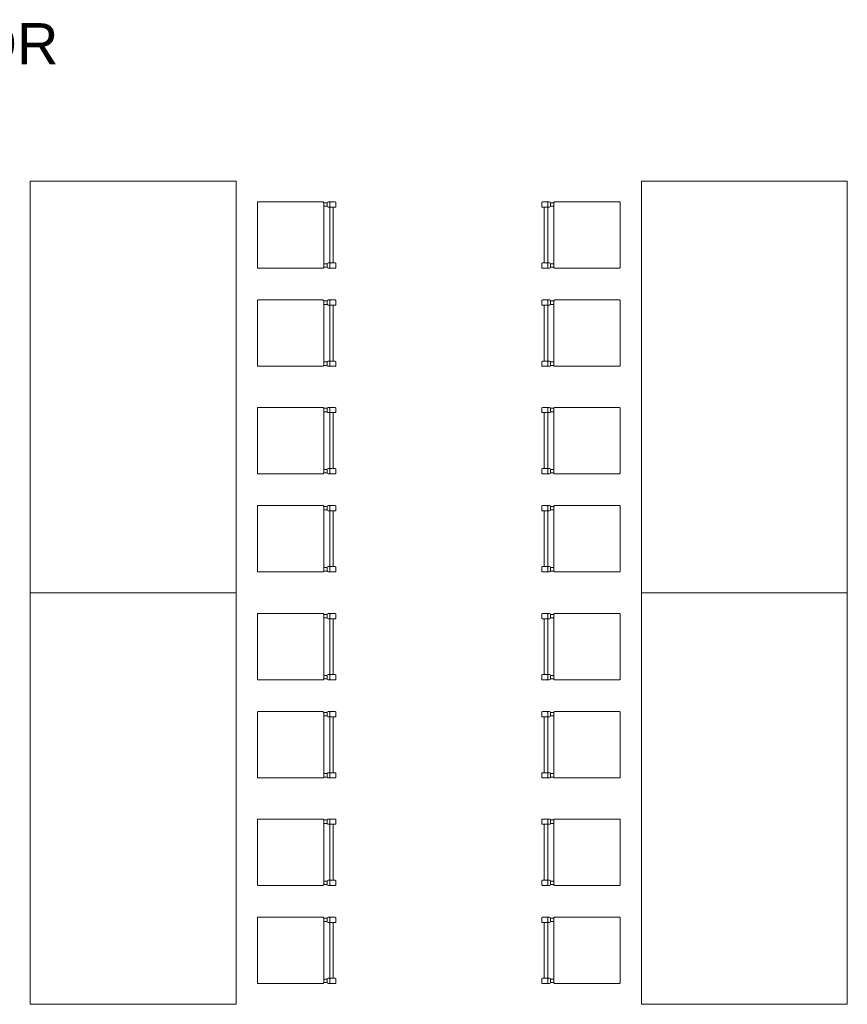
# Model space of a CAD drawing. Header units: millimetres. Extents: x -8931983 to 9630244, y 4 to 18563053.
# Tile 200 of 256: x 349143.37 to 349147.39, y 9281970.74 to 9281975.52. Entities that reach past the tile are written whole.
import ezdxf

# ---------------------------------------------------------------- set-up
doc = ezdxf.new("R2010")
doc.units = ezdxf.units.MM
doc.layers.add('P_MOBILIARIO', color=251, linetype='Continuous', lineweight=5, true_color=0x6b6b6b)
doc.layers.add('TEXTO AMBIENTES', color=7, linetype='Continuous', lineweight=30)
doc.styles.add('Arial_1', font='arial.ttf', dxfattribs={"height": 0.15})

# ---------------------------------------------------------------- blocks, each defined once
blk = doc.blocks.new('feffef')
at = {"layer": 'P_MOBILIARIO', "color": 251, "true_color": 0x636466}
for p, q in [((2.9873, 5.312), (2.9703, 5.312)), ((2.9873, 5.312), (2.9873, 5.295)), ((3.0255, 5.3162), (2.9915, 5.3162)), ((3, 5.3132), (3, 5.2937)), ((3.0297, 5.295), (3.0297, 5.312)), ((4.0297, 5.295), (4.0297, 5.312)), ((4.034, 5.3162), (4.0679, 5.3162)), ((4.0594, 5.3132), (4.0594, 5.2937)), ((4.0721, 5.312), (4.0891, 5.312)), ((4.0721, 5.312), (4.0721, 5.295)), ((2.9873, 5.295), (2.9703, 5.295)), ((2.9915, 5.2908), (2.9963, 5.2908)), ((2.9965, 5.2908), (3.0255, 5.2908)), ((3, 5.2908), (3, 5.0194)), ((3.017, 5.2908), (3.017, 5.0194)), ((4.0629, 5.2908), (4.034, 5.2908)), ((4.0424, 5.2908), (4.0424, 5.0194)), ((4.0594, 5.2908), (4.0594, 5.0194)), ((4.0679, 5.2908), (4.0632, 5.2908)), ((4.0721, 5.295), (4.0891, 5.295)), ((2.9873, 5.0151), (2.9703, 5.0151)), ((2.9873, 4.9981), (2.9703, 4.9981)), ((2.9873, 5.0151), (2.9873, 4.9981)), ((3.0255, 5.0194), (2.9915, 5.0194)), ((2.9915, 4.9939), (3.0255, 4.9939)), ((3, 5.0164), (3, 4.9969)), ((3.0297, 4.9981), (3.0297, 5.0151)), ((4.0297, 4.9981), (4.0297, 5.0151)), ((4.034, 5.0194), (4.0679, 5.0194)), ((4.0679, 4.9939), (4.034, 4.9939)), ((4.0594, 5.0164), (4.0594, 4.9969)), ((4.0721, 5.0151), (4.0891, 5.0151)), ((4.0721, 5.0151), (4.0721, 4.9981)), ((4.0721, 4.9981), (4.0891, 4.9981)), ((2.9873, 4.8351), (2.9703, 4.8351)), ((2.9873, 4.8351), (2.9873, 4.8182)), ((3.0255, 4.8394), (2.9915, 4.8394)), ((3, 4.8364), (3, 4.8169)), ((3.0297, 4.8182), (3.0297, 4.8351)), ((4.0297, 4.8182), (4.0297, 4.8351)), ((4.034, 4.8394), (4.0679, 4.8394)), ((4.0594, 4.8364), (4.0594, 4.8169)), ((4.0721, 4.8351), (4.0891, 4.8351)), ((4.0721, 4.8351), (4.0721, 4.8182)), ((2.9873, 4.8182), (2.9703, 4.8182)), ((2.9915, 4.8139), (2.9963, 4.8139)), ((2.9965, 4.8139), (3.0255, 4.8139)), ((3, 4.8139), (3, 4.5425)), ((3.017, 4.8139), (3.017, 4.5425)), ((4.0629, 4.8139), (4.034, 4.8139)), ((4.0424, 4.8139), (4.0424, 4.5425)), ((4.0594, 4.8139), (4.0594, 4.5425)), ((4.0679, 4.8139), (4.0632, 4.8139)), ((4.0721, 4.8182), (4.0891, 4.8182)), ((2.9873, 4.5383), (2.9703, 4.5383)), ((2.9873, 4.5213), (2.9703, 4.5213)), ((2.9873, 4.5383), (2.9873, 4.5213)), ((3.0255, 4.5425), (2.9915, 4.5425)), ((2.9915, 4.5171), (3.0255, 4.5171)), ((3, 4.5395), (3, 4.52)), ((3.0297, 4.5213), (3.0297, 4.5383)), ((4.0297, 4.5213), (4.0297, 4.5383)), ((4.034, 4.5425), (4.0679, 4.5425)), ((4.0679, 4.5171), (4.034, 4.5171)), ((4.0594, 4.5395), (4.0594, 4.52)), ((4.0721, 4.5383), (4.0891, 4.5383)), ((4.0721, 4.5383), (4.0721, 4.5213)), ((4.0721, 4.5213), (4.0891, 4.5213)), ((2.9873, 4.3132), (2.9703, 4.3132)), ((2.9873, 4.3132), (2.9873, 4.2963)), ((3.0255, 4.3175), (2.9915, 4.3175)), ((3, 4.3145), (3, 4.295)), ((3.0297, 4.2963), (3.0297, 4.3132)), ((4.0297, 4.2963), (4.0297, 4.3132)), ((4.034, 4.3175), (4.0679, 4.3175)), ((4.0594, 4.3145), (4.0594, 4.295)), ((4.0721, 4.3132), (4.0891, 4.3132)), ((4.0721, 4.3132), (4.0721, 4.2963)), ((2.9873, 4.2963), (2.9703, 4.2963)), ((2.9915, 4.292), (2.9963, 4.292)), ((2.9965, 4.292), (3.0255, 4.292)), ((3, 4.292), (3, 4.0206)), ((3.017, 4.292), (3.017, 4.0206)), ((4.0629, 4.292), (4.034, 4.292)), ((4.0424, 4.292), (4.0424, 4.0206)), ((4.0594, 4.292), (4.0594, 4.0206)), ((4.0679, 4.292), (4.0632, 4.292)), ((4.0721, 4.2963), (4.0891, 4.2963)), ((3.0255, 4.0206), (2.9915, 4.0206)), ((4.034, 4.0206), (4.0679, 4.0206)), ((2.9873, 4.0164), (2.9703, 4.0164)), ((2.9873, 3.9994), (2.9703, 3.9994)), ((2.9873, 4.0164), (2.9873, 3.9994)), ((2.9915, 3.9952), (3.0255, 3.9952)), ((3, 4.0177), (3, 3.9982)), ((3.0297, 3.9994), (3.0297, 4.0164)), ((4.0297, 3.9994), (4.0297, 4.0164)), ((4.0679, 3.9952), (4.034, 3.9952)), ((4.0594, 4.0177), (4.0594, 3.9982)), ((4.0721, 4.0164), (4.0891, 4.0164)), ((4.0721, 4.0164), (4.0721, 3.9994)), ((4.0721, 3.9994), (4.0891, 3.9994)), ((2.9873, 3.8364), (2.9703, 3.8364)), ((2.9873, 3.8364), (2.9873, 3.8194)), ((3.0255, 3.8406), (2.9915, 3.8406)), ((3, 3.8377), (3, 3.8182)), ((3.0297, 3.8194), (3.0297, 3.8364)), ((4.0297, 3.8194), (4.0297, 3.8364)), ((4.034, 3.8406), (4.0679, 3.8406)), ((4.0594, 3.8377), (4.0594, 3.8182)), ((4.0721, 3.8364), (4.0891, 3.8364)), ((4.0721, 3.8364), (4.0721, 3.8194)), ((2.9873, 3.8194), (2.9703, 3.8194)), ((2.9915, 3.8152), (2.9963, 3.8152)), ((2.9965, 3.8152), (3.0255, 3.8152)), ((3, 3.8152), (3, 3.5438)), ((3.017, 3.8152), (3.017, 3.5438)), ((4.0629, 3.8152), (4.034, 3.8152)), ((4.0424, 3.8152), (4.0424, 3.5438)), ((4.0594, 3.8152), (4.0594, 3.5438)), ((4.0679, 3.8152), (4.0632, 3.8152)), ((4.0721, 3.8194), (4.0891, 3.8194)), ((3.0255, 3.5438), (2.9915, 3.5438)), ((3, 3.5408), (3, 3.5213)), ((4.034, 3.5438), (4.0679, 3.5438)), ((4.0594, 3.5408), (4.0594, 3.5213)), ((2.9873, 3.5396), (2.9703, 3.5396)), ((2.9873, 3.5226), (2.9703, 3.5226)), ((2.9873, 3.5396), (2.9873, 3.5226)), ((2.9915, 3.5183), (3.0255, 3.5183)), ((3.0297, 3.5226), (3.0297, 3.5396)), ((4.0297, 3.5226), (4.0297, 3.5396)), ((4.0679, 3.5183), (4.034, 3.5183)), ((4.0721, 3.5396), (4.0891, 3.5396)), ((4.0721, 3.5396), (4.0721, 3.5226)), ((4.0721, 3.5226), (4.0891, 3.5226)), ((2.9873, 3.312), (2.9703, 3.312)), ((2.9873, 3.312), (2.9873, 3.295)), ((3.0255, 3.3162), (2.9915, 3.3162)), ((3, 3.3132), (3, 3.2937)), ((3.0297, 3.295), (3.0297, 3.312)), ((4.0297, 3.295), (4.0297, 3.312)), ((4.034, 3.3162), (4.0679, 3.3162)), ((4.0594, 3.3132), (4.0594, 3.2937)), ((4.0721, 3.312), (4.0891, 3.312)), ((4.0721, 3.312), (4.0721, 3.295)), ((2.9873, 3.295), (2.9703, 3.295)), ((2.9915, 3.2908), (2.9963, 3.2908)), ((2.9965, 3.2908), (3.0255, 3.2908)), ((3, 3.2908), (3, 3.0194)), ((3.017, 3.2908), (3.017, 3.0194)), ((4.0629, 3.2908), (4.034, 3.2908)), ((4.0424, 3.2908), (4.0424, 3.0194)), ((4.0594, 3.2908), (4.0594, 3.0194)), ((4.0679, 3.2908), (4.0632, 3.2908)), ((4.0721, 3.295), (4.0891, 3.295)), ((2.9873, 3.0151), (2.9703, 3.0151)), ((2.9873, 3.0151), (2.9873, 2.9981)), ((3.0255, 3.0194), (2.9915, 3.0194)), ((3, 3.0164), (3, 2.9969)), ((3.0297, 2.9981), (3.0297, 3.0151)), ((4.0297, 2.9981), (4.0297, 3.0151)), ((4.034, 3.0194), (4.0679, 3.0194)), ((4.0594, 3.0164), (4.0594, 2.9969)), ((4.0721, 3.0151), (4.0891, 3.0151)), ((4.0721, 3.0151), (4.0721, 2.9981)), ((2.9873, 2.9981), (2.9703, 2.9981)), ((2.9915, 2.9939), (3.0255, 2.9939)), ((4.0679, 2.9939), (4.034, 2.9939)), ((4.0721, 2.9981), (4.0891, 2.9981)), ((2.9873, 2.8351), (2.9703, 2.8351)), ((2.9873, 2.8351), (2.9873, 2.8182)), ((3.0255, 2.8394), (2.9915, 2.8394)), ((3, 2.8364), (3, 2.8169)), ((3.0297, 2.8182), (3.0297, 2.8351)), ((4.0297, 2.8182), (4.0297, 2.8351)), ((4.034, 2.8394), (4.0679, 2.8394)), ((4.0594, 2.8364), (4.0594, 2.8169)), ((4.0721, 2.8351), (4.0891, 2.8351)), ((4.0721, 2.8351), (4.0721, 2.8182)), ((2.9873, 2.8182), (2.9703, 2.8182)), ((2.9915, 2.8139), (2.9963, 2.8139)), ((2.9965, 2.8139), (3.0255, 2.8139)), ((3, 2.8139), (3, 2.5425)), ((3.017, 2.8139), (3.017, 2.5425)), ((4.0629, 2.8139), (4.034, 2.8139)), ((4.0424, 2.8139), (4.0424, 2.5425)), ((4.0594, 2.8139), (4.0594, 2.5425)), ((4.0679, 2.8139), (4.0632, 2.8139)), ((4.0721, 2.8182), (4.0891, 2.8182)), ((2.9873, 2.5383), (2.9703, 2.5383)), ((2.9873, 2.5383), (2.9873, 2.5213)), ((3.0255, 2.5425), (2.9915, 2.5425)), ((3, 2.5395), (3, 2.52)), ((3.0297, 2.5213), (3.0297, 2.5383)), ((4.0297, 2.5213), (4.0297, 2.5383)), ((4.034, 2.5425), (4.0679, 2.5425)), ((4.0594, 2.5395), (4.0594, 2.52)), ((4.0721, 2.5383), (4.0891, 2.5383)), ((4.0721, 2.5383), (4.0721, 2.5213)), ((2.9873, 2.5213), (2.9703, 2.5213)), ((2.9915, 2.5171), (3.0255, 2.5171)), ((4.0679, 2.5171), (4.034, 2.5171)), ((4.0721, 2.5213), (4.0891, 2.5213)), ((2.9873, 2.3132), (2.9703, 2.3132)), ((2.9873, 2.3132), (2.9873, 2.2963)), ((3.0255, 2.3175), (2.9915, 2.3175)), ((3, 2.3145), (3, 2.295)), ((3.0297, 2.2963), (3.0297, 2.3132)), ((4.0297, 2.2963), (4.0297, 2.3132)), ((4.034, 2.3175), (4.0679, 2.3175)), ((4.0594, 2.3145), (4.0594, 2.295)), ((4.0721, 2.3132), (4.0891, 2.3132)), ((4.0721, 2.3132), (4.0721, 2.2963)), ((2.9873, 2.2963), (2.9703, 2.2963)), ((2.9915, 2.292), (2.9963, 2.292)), ((2.9965, 2.292), (3.0255, 2.292)), ((3, 2.292), (3, 2.0206)), ((3.017, 2.292), (3.017, 2.0206)), ((4.0629, 2.292), (4.034, 2.292)), ((4.0424, 2.292), (4.0424, 2.0206)), ((4.0594, 2.292), (4.0594, 2.0206)), ((4.0679, 2.292), (4.0632, 2.292)), ((4.0721, 2.2963), (4.0891, 2.2963)), ((2.9873, 2.0164), (2.9703, 2.0164)), ((2.9873, 2.0164), (2.9873, 1.9994)), ((3.0255, 2.0206), (2.9915, 2.0206)), ((3, 2.0177), (3, 1.9982)), ((3.0297, 1.9994), (3.0297, 2.0164)), ((4.0297, 1.9994), (4.0297, 2.0164)), ((4.034, 2.0206), (4.0679, 2.0206)), ((4.0594, 2.0177), (4.0594, 1.9982)), ((4.0721, 2.0164), (4.0891, 2.0164)), ((4.0721, 2.0164), (4.0721, 1.9994)), ((2.9873, 1.9994), (2.9703, 1.9994)), ((2.9915, 1.9952), (3.0255, 1.9952)), ((4.0679, 1.9952), (4.034, 1.9952)), ((4.0721, 1.9994), (4.0891, 1.9994)), ((2.9873, 1.8364), (2.9703, 1.8364)), ((2.9873, 1.8194), (2.9703, 1.8194)), ((2.9873, 1.8364), (2.9873, 1.8194)), ((3.0255, 1.8406), (2.9915, 1.8406)), ((3, 1.8377), (3, 1.8182)), ((3.0297, 1.8194), (3.0297, 1.8364)), ((4.0297, 1.8194), (4.0297, 1.8364)), ((4.034, 1.8406), (4.0679, 1.8406)), ((4.0594, 1.8377), (4.0594, 1.8182)), ((4.0721, 1.8364), (4.0891, 1.8364)), ((4.0721, 1.8364), (4.0721, 1.8194)), ((4.0721, 1.8194), (4.0891, 1.8194)), ((2.9915, 1.8152), (2.9963, 1.8152)), ((2.9965, 1.8152), (3.0255, 1.8152)), ((3, 1.8152), (3, 1.5438)), ((3.017, 1.8152), (3.017, 1.5438)), ((4.0629, 1.8152), (4.034, 1.8152)), ((4.0424, 1.8152), (4.0424, 1.5438)), ((4.0594, 1.8152), (4.0594, 1.5438)), ((4.0679, 1.8152), (4.0632, 1.8152)), ((2.9873, 1.5396), (2.9703, 1.5396)), ((2.9873, 1.5396), (2.9873, 1.5226)), ((3.0255, 1.5438), (2.9915, 1.5438)), ((3, 1.5408), (3, 1.5213)), ((3.0297, 1.5226), (3.0297, 1.5396)), ((4.0297, 1.5226), (4.0297, 1.5396)), ((4.034, 1.5438), (4.0679, 1.5438)), ((4.0594, 1.5408), (4.0594, 1.5213)), ((4.0721, 1.5396), (4.0891, 1.5396)), ((4.0721, 1.5396), (4.0721, 1.5226)), ((2.9873, 1.5226), (2.9703, 1.5226)), ((2.9915, 1.5183), (3.0255, 1.5183)), ((4.0679, 1.5183), (4.034, 1.5183)), ((4.0721, 1.5226), (4.0891, 1.5226))]:
    blk.add_line(p, q, dxfattribs=at)
for points in [[(2.5445, 3.4173), (2.5445, 5.4173), (1.5445, 5.4173), (1.5445, 3.4173)], [(5.5149, 3.4173), (5.5149, 5.4173), (4.5149, 5.4173), (4.5149, 3.4173)], [(2.5445, 1.4173), (2.5445, 3.4173), (1.5445, 3.4173), (1.5445, 1.4173)], [(5.5149, 1.4173), (5.5149, 3.4173), (4.5149, 3.4173), (4.5149, 1.4173)]]:
    blk.add_lwpolyline(points, close=True, dxfattribs=at)
for points in [[(2.6523, 5.3162), (2.9661, 5.3162, -0.414214), (2.9703, 5.312), (2.9703, 4.9981, -0.414214), (2.9661, 4.9939), (2.6523, 4.9939, -0.414214), (2.648, 4.9981), (2.648, 5.312, -0.414214)], [(4.4071, 5.3162), (4.0933, 5.3162, 0.414214), (4.0891, 5.312), (4.0891, 4.9981, 0.414214), (4.0933, 4.9939), (4.4071, 4.9939, 0.414214), (4.4114, 4.9981), (4.4114, 5.312, 0.414214)], [(2.6523, 4.8394), (2.9661, 4.8394, -0.414214), (2.9703, 4.8351), (2.9703, 4.5213, -0.414214), (2.9661, 4.5171), (2.6523, 4.5171, -0.414214), (2.648, 4.5213), (2.648, 4.8351, -0.414214)], [(4.4071, 4.8394), (4.0933, 4.8394, 0.414214), (4.0891, 4.8351), (4.0891, 4.5213, 0.414214), (4.0933, 4.5171), (4.4071, 4.5171, 0.414214), (4.4114, 4.5213), (4.4114, 4.8351, 0.414214)], [(2.6523, 4.3175), (2.9661, 4.3175, -0.414214), (2.9703, 4.3132), (2.9703, 3.9994, -0.414214), (2.9661, 3.9952), (2.6523, 3.9952, -0.414214), (2.648, 3.9994), (2.648, 4.3132, -0.414214)], [(4.4071, 4.3175), (4.0933, 4.3175, 0.414214), (4.0891, 4.3132), (4.0891, 3.9994, 0.414214), (4.0933, 3.9952), (4.4071, 3.9952, 0.414214), (4.4114, 3.9994), (4.4114, 4.3132, 0.414214)], [(2.6523, 3.8406), (2.9661, 3.8406, -0.414214), (2.9703, 3.8364), (2.9703, 3.5226, -0.414214), (2.9661, 3.5183), (2.6523, 3.5183, -0.414214), (2.648, 3.5226), (2.648, 3.8364, -0.414214)], [(4.4071, 3.8406), (4.0933, 3.8406, 0.414214), (4.0891, 3.8364), (4.0891, 3.5226, 0.414214), (4.0933, 3.5183), (4.4071, 3.5183, 0.414214), (4.4114, 3.5226), (4.4114, 3.8364, 0.414214)], [(2.6523, 3.3162), (2.9661, 3.3162, -0.414214), (2.9703, 3.312), (2.9703, 2.9981, -0.414214), (2.9661, 2.9939), (2.6523, 2.9939, -0.414214), (2.648, 2.9981), (2.648, 3.312, -0.414214)], [(4.4071, 3.3162), (4.0933, 3.3162, 0.414214), (4.0891, 3.312), (4.0891, 2.9981, 0.414214), (4.0933, 2.9939), (4.4071, 2.9939, 0.414214), (4.4114, 2.9981), (4.4114, 3.312, 0.414214)], [(2.6523, 2.8394), (2.9661, 2.8394, -0.414214), (2.9703, 2.8351), (2.9703, 2.5213, -0.414214), (2.9661, 2.5171), (2.6523, 2.5171, -0.414214), (2.648, 2.5213), (2.648, 2.8351, -0.414214)], [(4.4071, 2.8394), (4.0933, 2.8394, 0.414214), (4.0891, 2.8351), (4.0891, 2.5213, 0.414214), (4.0933, 2.5171), (4.4071, 2.5171, 0.414214), (4.4114, 2.5213), (4.4114, 2.8351, 0.414214)], [(2.6523, 2.3175), (2.9661, 2.3175, -0.414214), (2.9703, 2.3132), (2.9703, 1.9994, -0.414214), (2.9661, 1.9952), (2.6523, 1.9952, -0.414214), (2.648, 1.9994), (2.648, 2.3132, -0.414214)], [(4.4071, 2.3175), (4.0933, 2.3175, 0.414214), (4.0891, 2.3132), (4.0891, 1.9994, 0.414214), (4.0933, 1.9952), (4.4071, 1.9952, 0.414214), (4.4114, 1.9994), (4.4114, 2.3132, 0.414214)], [(2.6523, 1.8406), (2.9661, 1.8406, -0.414214), (2.9703, 1.8364), (2.9703, 1.5226, -0.414214), (2.9661, 1.5183), (2.6523, 1.5183, -0.414214), (2.648, 1.5226), (2.648, 1.8364, -0.414214)], [(4.4071, 1.8406), (4.0933, 1.8406, 0.414214), (4.0891, 1.8364), (4.0891, 1.5226, 0.414214), (4.0933, 1.5183), (4.4071, 1.5183, 0.414214), (4.4114, 1.5226), (4.4114, 1.8364, 0.414214)]]:
    blk.add_lwpolyline(points, format="xyb", close=True, dxfattribs=at)
for centre, radius, start, end in [((2.9915, 5.312), 0.00424, 90.0003, 180.0003), ((3.003, 5.3132), 0.00297, 90.0003, 180.0003), ((3.0255, 5.312), 0.00424, 0.0003, 90.0003), ((4.034, 5.312), 0.00424, 89.9997, 179.9997), ((4.0564, 5.3132), 0.00297, 359.9997, 89.9997), ((4.0679, 5.312), 0.00424, 359.9997, 89.9997), ((2.9915, 5.295), 0.00424, 180.0003, 270.0003), ((3.003, 5.2937), 0.00297, 180.0003, 270.0003), ((3.0255, 5.295), 0.00424, 270.0003, 0.0003), ((4.034, 5.295), 0.00424, 179.9997, 269.9997), ((4.0564, 5.2937), 0.00297, 269.9997, 359.9997), ((4.0679, 5.295), 0.00424, 269.9997, 359.9997), ((2.9915, 5.0151), 0.00424, 90.0003, 180.0003), ((2.9915, 4.9981), 0.00424, 180.0003, 270.0003), ((3.003, 5.0164), 0.00297, 90.0003, 180.0003), ((3.003, 4.9969), 0.00297, 180.0003, 270.0003), ((3.0255, 5.0151), 0.00424, 0.0003, 90.0003), ((3.0255, 4.9981), 0.00424, 270.0003, 0.0003), ((4.034, 5.0151), 0.00424, 89.9997, 179.9997), ((4.034, 4.9981), 0.00424, 179.9997, 269.9997), ((4.0564, 5.0164), 0.00297, 359.9997, 89.9997), ((4.0564, 4.9969), 0.00297, 269.9997, 359.9997), ((4.0679, 5.0151), 0.00424, 359.9997, 89.9997), ((4.0679, 4.9981), 0.00424, 269.9997, 359.9997), ((2.9915, 4.8351), 0.00424, 90.0003, 180.0003), ((3.003, 4.8364), 0.00297, 90.0003, 180.0003), ((3.0255, 4.8351), 0.00424, 0.0003, 90.0003), ((4.034, 4.8351), 0.00424, 89.9997, 179.9997), ((4.0564, 4.8364), 0.00297, 359.9997, 89.9997), ((4.0679, 4.8351), 0.00424, 359.9997, 89.9997), ((2.9915, 4.8182), 0.00424, 180.0003, 270.0003), ((3.003, 4.8169), 0.00297, 180.0003, 270.0003), ((3.0255, 4.8182), 0.00424, 270.0003, 0.0003), ((4.034, 4.8182), 0.00424, 179.9997, 269.9997), ((4.0564, 4.8169), 0.00297, 269.9997, 359.9997), ((4.0679, 4.8182), 0.00424, 269.9997, 359.9997), ((2.9915, 4.5383), 0.00424, 90.0003, 180.0003), ((2.9915, 4.5213), 0.00424, 180.0003, 270.0003), ((3.003, 4.5395), 0.00297, 90.0003, 180.0003), ((3.003, 4.52), 0.00297, 180.0003, 270.0003), ((3.0255, 4.5383), 0.00424, 0.0003, 90.0003), ((3.0255, 4.5213), 0.00424, 270.0003, 0.0003), ((4.034, 4.5383), 0.00424, 89.9997, 179.9997), ((4.034, 4.5213), 0.00424, 179.9997, 269.9997), ((4.0564, 4.5395), 0.00297, 359.9997, 89.9997), ((4.0564, 4.52), 0.00297, 269.9997, 359.9997), ((4.0679, 4.5383), 0.00424, 359.9997, 89.9997), ((4.0679, 4.5213), 0.00424, 269.9997, 359.9997), ((2.9915, 4.3132), 0.00424, 90.0003, 180.0003), ((3.003, 4.3145), 0.00297, 90.0003, 180.0003), ((3.0255, 4.3132), 0.00424, 0.0003, 90.0003), ((4.034, 4.3132), 0.00424, 89.9997, 179.9997), ((4.0564, 4.3145), 0.00297, 359.9997, 89.9997), ((4.0679, 4.3132), 0.00424, 359.9997, 89.9997), ((2.9915, 4.2963), 0.00424, 180.0003, 270.0003), ((3.003, 4.295), 0.00297, 180.0003, 270.0003), ((3.0255, 4.2963), 0.00424, 270.0003, 0.0003), ((4.034, 4.2963), 0.00424, 179.9997, 269.9997), ((4.0564, 4.295), 0.00297, 269.9997, 359.9997), ((4.0679, 4.2963), 0.00424, 269.9997, 359.9997), ((2.9915, 4.0164), 0.00424, 90.0003, 180.0003), ((3.003, 4.0177), 0.00297, 90.0003, 180.0003), ((3.0255, 4.0164), 0.00424, 0.0003, 90.0003), ((4.034, 4.0164), 0.00424, 89.9997, 179.9997), ((4.0564, 4.0177), 0.00297, 359.9997, 89.9997), ((4.0679, 4.0164), 0.00424, 359.9997, 89.9997), ((2.9915, 3.9994), 0.00424, 180.0003, 270.0003), ((3.003, 3.9982), 0.00297, 180.0003, 270.0003), ((3.0255, 3.9994), 0.00424, 270.0003, 0.0003), ((4.034, 3.9994), 0.00424, 179.9997, 269.9997), ((4.0564, 3.9982), 0.00297, 269.9997, 359.9997), ((4.0679, 3.9994), 0.00424, 269.9997, 359.9997), ((2.9915, 3.8364), 0.00424, 90.0003, 180.0003), ((3.003, 3.8377), 0.00297, 90.0003, 180.0003), ((3.0255, 3.8364), 0.00424, 0.0003, 90.0003), ((4.034, 3.8364), 0.00424, 89.9997, 179.9997), ((4.0564, 3.8377), 0.00297, 359.9997, 89.9997), ((4.0679, 3.8364), 0.00424, 359.9997, 89.9997), ((2.9915, 3.8194), 0.00424, 180.0003, 270.0003), ((3.003, 3.8182), 0.00297, 180.0003, 270.0003), ((3.0255, 3.8194), 0.00424, 270.0003, 0.0003), ((4.034, 3.8194), 0.00424, 179.9997, 269.9997), ((4.0564, 3.8182), 0.00297, 269.9997, 359.9997), ((4.0679, 3.8194), 0.00424, 269.9997, 359.9997), ((2.9915, 3.5396), 0.00424, 90.0003, 180.0003), ((3.003, 3.5408), 0.00297, 90.0003, 180.0003), ((3.0255, 3.5396), 0.00424, 0.0003, 90.0003), ((4.034, 3.5396), 0.00424, 89.9997, 179.9997), ((4.0564, 3.5408), 0.00297, 359.9997, 89.9997), ((4.0679, 3.5396), 0.00424, 359.9997, 89.9997), ((2.9915, 3.5226), 0.00424, 180.0003, 270.0003), ((3.003, 3.5213), 0.00297, 180.0003, 270.0003), ((3.0255, 3.5226), 0.00424, 270.0003, 0.0003), ((4.034, 3.5226), 0.00424, 179.9997, 269.9997), ((4.0564, 3.5213), 0.00297, 269.9997, 359.9997), ((4.0679, 3.5226), 0.00424, 269.9997, 359.9997), ((2.9915, 3.312), 0.00424, 90.0003, 180.0003), ((3.003, 3.3132), 0.00297, 90.0003, 180.0003), ((3.0255, 3.312), 0.00424, 0.0003, 90.0003), ((4.034, 3.312), 0.00424, 89.9997, 179.9997), ((4.0564, 3.3132), 0.00297, 359.9997, 89.9997), ((4.0679, 3.312), 0.00424, 359.9997, 89.9997), ((2.9915, 3.295), 0.00424, 180.0003, 270.0003), ((3.003, 3.2937), 0.00297, 180.0003, 270.0003), ((3.0255, 3.295), 0.00424, 270.0003, 0.0003), ((4.034, 3.295), 0.00424, 179.9997, 269.9997), ((4.0564, 3.2937), 0.00297, 269.9997, 359.9997), ((4.0679, 3.295), 0.00424, 269.9997, 359.9997), ((2.9915, 3.0151), 0.00424, 90.0003, 180.0003), ((3.003, 3.0164), 0.00297, 90.0003, 180.0003), ((3.0255, 3.0151), 0.00424, 0.0003, 90.0003), ((4.034, 3.0151), 0.00424, 89.9997, 179.9997), ((4.0564, 3.0164), 0.00297, 359.9997, 89.9997), ((4.0679, 3.0151), 0.00424, 359.9997, 89.9997), ((2.9915, 2.9981), 0.00424, 180.0003, 270.0003), ((3.003, 2.9969), 0.00297, 180.0003, 270.0003), ((3.0255, 2.9981), 0.00424, 270.0003, 0.0003), ((4.034, 2.9981), 0.00424, 179.9997, 269.9997), ((4.0564, 2.9969), 0.00297, 269.9997, 359.9997), ((4.0679, 2.9981), 0.00424, 269.9997, 359.9997), ((2.9915, 2.8351), 0.00424, 90.0003, 180.0003), ((3.003, 2.8364), 0.00297, 90.0003, 180.0003), ((3.0255, 2.8351), 0.00424, 0.0003, 90.0003), ((4.034, 2.8351), 0.00424, 89.9997, 179.9997), ((4.0564, 2.8364), 0.00297, 359.9997, 89.9997), ((4.0679, 2.8351), 0.00424, 359.9997, 89.9997), ((2.9915, 2.8182), 0.00424, 180.0003, 270.0003), ((3.003, 2.8169), 0.00297, 180.0003, 270.0003), ((3.0255, 2.8182), 0.00424, 270.0003, 0.0003), ((4.034, 2.8182), 0.00424, 179.9997, 269.9997), ((4.0564, 2.8169), 0.00297, 269.9997, 359.9997), ((4.0679, 2.8182), 0.00424, 269.9997, 359.9997), ((2.9915, 2.5383), 0.00424, 90.0003, 180.0003), ((3.003, 2.5395), 0.00297, 90.0003, 180.0003), ((3.0255, 2.5383), 0.00424, 0.0003, 90.0003), ((4.034, 2.5383), 0.00424, 89.9997, 179.9997), ((4.0564, 2.5395), 0.00297, 359.9997, 89.9997), ((4.0679, 2.5383), 0.00424, 359.9997, 89.9997), ((2.9915, 2.5213), 0.00424, 180.0003, 270.0003), ((3.003, 2.52), 0.00297, 180.0003, 270.0003), ((3.0255, 2.5213), 0.00424, 270.0003, 0.0003), ((4.034, 2.5213), 0.00424, 179.9997, 269.9997), ((4.0564, 2.52), 0.00297, 269.9997, 359.9997), ((4.0679, 2.5213), 0.00424, 269.9997, 359.9997), ((2.9915, 2.3132), 0.00424, 90.0003, 180.0003), ((3.003, 2.3145), 0.00297, 90.0003, 180.0003), ((3.0255, 2.3132), 0.00424, 0.0003, 90.0003), ((4.034, 2.3132), 0.00424, 89.9997, 179.9997), ((4.0564, 2.3145), 0.00297, 359.9997, 89.9997), ((4.0679, 2.3132), 0.00424, 359.9997, 89.9997), ((2.9915, 2.2963), 0.00424, 180.0003, 270.0003), ((3.003, 2.295), 0.00297, 180.0003, 270.0003), ((3.0255, 2.2963), 0.00424, 270.0003, 0.0003), ((4.034, 2.2963), 0.00424, 179.9997, 269.9997), ((4.0564, 2.295), 0.00297, 269.9997, 359.9997), ((4.0679, 2.2963), 0.00424, 269.9997, 359.9997), ((2.9915, 2.0164), 0.00424, 90.0003, 180.0003), ((3.003, 2.0177), 0.00297, 90.0003, 180.0003), ((3.0255, 2.0164), 0.00424, 0.0003, 90.0003), ((4.034, 2.0164), 0.00424, 89.9997, 179.9997), ((4.0564, 2.0177), 0.00297, 359.9997, 89.9997), ((4.0679, 2.0164), 0.00424, 359.9997, 89.9997), ((2.9915, 1.9994), 0.00424, 180.0003, 270.0003), ((3.003, 1.9982), 0.00297, 180.0003, 270.0003), ((3.0255, 1.9994), 0.00424, 270.0003, 0.0003), ((4.034, 1.9994), 0.00424, 179.9997, 269.9997), ((4.0564, 1.9982), 0.00297, 269.9997, 359.9997), ((4.0679, 1.9994), 0.00424, 269.9997, 359.9997), ((2.9915, 1.8364), 0.00424, 90.0003, 180.0003), ((2.9915, 1.8194), 0.00424, 180.0003, 270.0003), ((3.003, 1.8377), 0.00297, 90.0003, 180.0003), ((3.003, 1.8182), 0.00297, 180.0003, 270.0003), ((3.0255, 1.8364), 0.00424, 0.0003, 90.0003), ((3.0255, 1.8194), 0.00424, 270.0003, 0.0003), ((4.034, 1.8364), 0.00424, 89.9997, 179.9997), ((4.034, 1.8194), 0.00424, 179.9997, 269.9997), ((4.0564, 1.8377), 0.00297, 359.9997, 89.9997), ((4.0564, 1.8182), 0.00297, 269.9997, 359.9997), ((4.0679, 1.8364), 0.00424, 359.9997, 89.9997), ((4.0679, 1.8194), 0.00424, 269.9997, 359.9997), ((2.9915, 1.5396), 0.00424, 90.0003, 180.0003), ((3.003, 1.5408), 0.00297, 90.0003, 180.0003), ((3.0255, 1.5396), 0.00424, 0.0003, 90.0003), ((4.034, 1.5396), 0.00424, 89.9997, 179.9997), ((4.0564, 1.5408), 0.00297, 359.9997, 89.9997), ((4.0679, 1.5396), 0.00424, 359.9997, 89.9997), ((2.9915, 1.5226), 0.00424, 180.0003, 270.0003), ((3.003, 1.5213), 0.00297, 180.0003, 270.0003), ((3.0255, 1.5226), 0.00424, 270.0003, 0.0003), ((4.034, 1.5226), 0.00424, 179.9997, 269.9997), ((4.0564, 1.5213), 0.00297, 269.9997, 359.9997), ((4.0679, 1.5226), 0.00424, 269.9997, 359.9997)]:
    blk.add_arc(centre, radius, start, end, dxfattribs=at)
blk = doc.blocks.new('bloque sum pg')
at = {"lineweight": 60}
blk.add_blockref('feffef', (-9.2375, -19.3853, -20.5486), dxfattribs=at)
at = {"layer": 'TEXTO AMBIENTES', "insert": (-9.8098, -13.2006, -20.5486), "char_height": 0.2, "width": 2.349898, "attachment_point": 1, "style": 'Arial_1'}
blk.add_mtext('\\pxqc;SUM/COMEDOR', dxfattribs=at)

msp = doc.modelspace()

# ---------------------------------------------------------------- block references
at = {"lineweight": 5}
msp.add_blockref('bloque sum pg', (349151.10973, 9281988.7037, 705.4664), dxfattribs=at)

doc.saveas('drawing.dxf')
